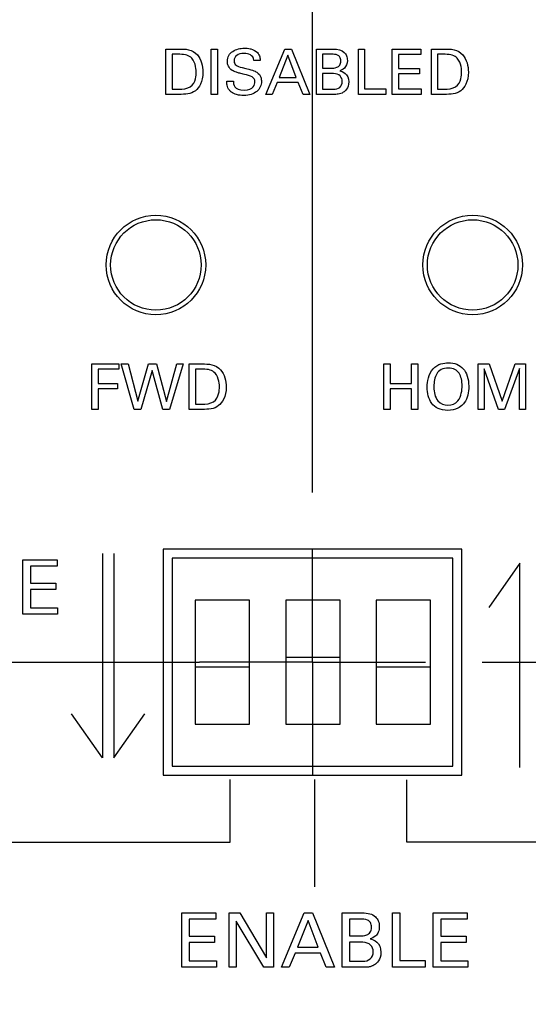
# Model space of a CAD drawing. Header units: inches. Extents: x 0 to 34, y 0 to 22.
# Tile 56 of 89: x 12.49 to 13.052, y 15.308 to 16.397. Entities that reach past the tile are written whole.
import ezdxf

# ---------------------------------------------------------------- set-up
doc = ezdxf.new("R2010")
doc.units = ezdxf.units.IN
doc.header["$LTSCALE"] = 1.87
doc.header["$MEASUREMENT"] = 0
doc.linetypes.add('CENTER', pattern=[0.6, 0.375, -0.075, 0.075, -0.075])
doc.layers.get('0').update_dxf_attribs({"linetype": 'CONTINUOUS'})
for name, color, linetype in [('DATUMCURVES', 7, 'CONTINUOUS'), ('DEFAULT_1', 7, 'CENTER'), ('DIMENSIONS', 7, 'CONTINUOUS')]:
    doc.layers.add(name, color=color, linetype=linetype)
doc.styles.get("Standard").update_dxf_attribs({"font": 'txt', "width": 0.8})
doc.dimstyles.new('DIMSTYLE_1', dxfattribs={"dimtxt": 0.125, "dimasz": 0.18, "dimexe": 0.18, "dimexo": 0.0625, "dimgap": 0.09, "dimtad": 0, "dimtih": 1, "dimtoh": 1, "dimdec": 3, "dimzin": 4, "dimdsep": 46, "dimtxsty": 'STANDARD', "dimblk": '_FILLED', "dimblk1": '_FILLED', "dimblk2": '_FILLED', "dimcen": 0.09, "dimadec": 0, "dimazin": 0, "dimtp": 0.001, "dimtm": 0.001, "dimtfac": 1, "dimtdec": 3, "dimtofl": 0, "dimtmove": 0, "dimatfit": 3, "dimldrblk": '_FILLED', "dimfxl": 1, "dimtolj": 1, "dimtzin": 4, "dimarcsym": 0})

# ---------------------------------------------------------------- blocks, each defined once
blk = doc.blocks.new('*D12')
at = {"layer": 'DIMENSIONS', "color": 2, "linetype": 'CONTINUOUS'}
blk.add_line((12.8132, 15.8742), (12.8132, 18.0661), dxfattribs=at)
at = {"layer": 'DIMENSIONS', "color": 2, "linetype": 'CONTINUOUS', "width": 0.8}
for s, p in [(']', (12.8757, 19.4536)), ('219.28', (12.8757, 18.8536)), ('[', (12.8757, 18.7536)), ('8.633', (12.8757, 18.1286))]:
    blk.add_text(s, height=0.125, rotation=90, dxfattribs=at).set_placement(p)
blk = doc.blocks.new('_FILLED')
at = {"color": 0, "linetype": 'BYBLOCK'}
blk.add_solid([(0, 0), (-1, 0.1736), (-1, -0.1736)], dxfattribs=at)
blk = doc.blocks.new('*D26')
at = {"layer": 'DIMENSIONS', "color": 2, "linetype": 'CONTINUOUS'}
blk.add_line((13.0007, 15.6866), (14.5627, 15.6866), dxfattribs=at)
at = {"layer": 'DIMENSIONS', "color": 2, "linetype": 'CONTINUOUS', "width": 0.8}
for s, p in [('1.694', (14.6252, 15.6241)), ('[', (15.2502, 15.6241)), ('43.03', (15.3502, 15.6241)), (']', (15.8502, 15.6241))]:
    blk.add_text(s, height=0.125, dxfattribs=at).set_placement(p)

msp = doc.modelspace()

# ---------------------------------------------------------------- linework, layer by layer
at = {"color": 7, "linetype": 'CONTINUOUS'}
for p, q in [((12.9782, 15.8116), (12.6482, 15.8116)), ((12.6482, 15.8116), (12.6482, 15.5616)), ((12.9782, 15.5616), (12.9782, 15.8116)), ((12.9682, 15.8016), (12.6582, 15.8016)), ((12.6582, 15.8016), (12.6582, 15.5716)), ((12.9682, 15.5716), (12.9682, 15.8016)), ((12.7437, 15.7551), (12.6837, 15.7551)), ((12.6837, 15.7551), (12.6837, 15.6181)), ((12.7437, 15.6181), (12.7437, 15.7551)), ((12.8437, 15.7551), (12.7837, 15.7551)), ((12.7837, 15.7551), (12.7837, 15.6181)), ((12.8437, 15.6181), (12.8437, 15.7551)), ((12.9437, 15.7551), (12.8837, 15.7551)), ((12.8837, 15.7551), (12.8837, 15.6181)), ((12.9437, 15.6181), (12.9437, 15.7551)), ((12.7837, 15.6921), (12.8437, 15.6921)), ((12.7437, 15.6811), (12.6837, 15.6811)), ((12.9437, 15.6811), (12.8837, 15.6811)), ((12.6837, 15.6181), (12.7437, 15.6181)), ((12.7837, 15.6181), (12.8437, 15.6181)), ((12.8837, 15.6181), (12.9437, 15.6181)), ((12.6582, 15.5716), (12.9682, 15.5716)), ((12.6482, 15.5616), (12.9782, 15.5616))]:
    msp.add_line(p, q, dxfattribs=at)
for centre, radius in [((12.6402, 16.1256), 0.055), ((12.6402, 16.1256), 0.05), ((12.9902, 16.1256), 0.055), ((12.9902, 16.1256), 0.05)]:
    msp.add_circle(centre, radius, dxfattribs=at)
at = {"layer": 'DATUMCURVES', "color": 40, "linetype": 'CONTINUOUS'}
for points in [[(12.6513, 16.3643, 0.334), (12.6513, 16.3643, 0.334), (12.6658, 16.3643, 0.334), (12.6658, 16.3643, 0.334)], [(12.6513, 16.3142, 0.334), (12.6513, 16.3142, 0.334), (12.6513, 16.3643, 0.334), (12.6513, 16.3643, 0.334)], [(12.7014, 16.3643, 0.334), (12.7014, 16.3643, 0.334), (12.7084, 16.3643, 0.334), (12.7084, 16.3643, 0.334)], [(12.7014, 16.3142, 0.334), (12.7014, 16.3142, 0.334), (12.7014, 16.3643, 0.334), (12.7014, 16.3643, 0.334)], [(12.7084, 16.3643, 0.334), (12.7084, 16.3643, 0.334), (12.7084, 16.3142, 0.334), (12.7084, 16.3142, 0.334)], [(12.7616, 16.3142, 0.334), (12.7616, 16.3142, 0.334), (12.7827, 16.3643, 0.334), (12.7827, 16.3643, 0.334)], [(12.7827, 16.3643, 0.334), (12.7827, 16.3643, 0.334), (12.7901, 16.3643, 0.334), (12.7901, 16.3643, 0.334)], [(12.7901, 16.3643, 0.334), (12.7901, 16.3643, 0.334), (12.8104, 16.3142, 0.334), (12.8104, 16.3142, 0.334)], [(12.8177, 16.3643, 0.334), (12.8177, 16.3643, 0.334), (12.8356, 16.3643, 0.334), (12.8356, 16.3643, 0.334)], [(12.8177, 16.3142, 0.334), (12.8177, 16.3142, 0.334), (12.8177, 16.3643, 0.334), (12.8177, 16.3643, 0.334)], [(12.8639, 16.3643, 0.334), (12.8639, 16.3643, 0.334), (12.8707, 16.3643, 0.334), (12.8707, 16.3643, 0.334)], [(12.8639, 16.3142, 0.334), (12.8639, 16.3142, 0.334), (12.8639, 16.3643, 0.334), (12.8639, 16.3643, 0.334)], [(12.8707, 16.3643, 0.334), (12.8707, 16.3643, 0.334), (12.8707, 16.3203, 0.334), (12.8707, 16.3203, 0.334)], [(12.9013, 16.3643, 0.334), (12.9013, 16.3643, 0.334), (12.9328, 16.3643, 0.334), (12.9328, 16.3643, 0.334)], [(12.9013, 16.3142, 0.334), (12.9013, 16.3142, 0.334), (12.9013, 16.3643, 0.334), (12.9013, 16.3643, 0.334)], [(12.9328, 16.3643, 0.334), (12.9328, 16.3643, 0.334), (12.9328, 16.3584, 0.334), (12.9328, 16.3584, 0.334)], [(12.9446, 16.3643, 0.334), (12.9446, 16.3643, 0.334), (12.9591, 16.3643, 0.334), (12.9591, 16.3643, 0.334)], [(12.9446, 16.3142, 0.334), (12.9446, 16.3142, 0.334), (12.9446, 16.3643, 0.334), (12.9446, 16.3643, 0.334)], [(12.6666, 16.3585, 0.334), (12.6666, 16.3585, 0.334), (12.6583, 16.3585, 0.334), (12.6583, 16.3585, 0.334)], [(12.6583, 16.3585, 0.334), (12.6583, 16.3585, 0.334), (12.6583, 16.3199, 0.334), (12.6583, 16.3199, 0.334)], [(12.7555, 16.3518, 0.334), (12.7555, 16.3518, 0.334), (12.7483, 16.3518, 0.334), (12.7483, 16.3518, 0.334)], [(12.7861, 16.3574, 0.334), (12.7861, 16.3574, 0.334), (12.7764, 16.3329, 0.334), (12.7764, 16.3329, 0.334)], [(12.7953, 16.3329, 0.334), (12.7953, 16.3329, 0.334), (12.7861, 16.3574, 0.334), (12.7861, 16.3574, 0.334)], [(12.8344, 16.3586, 0.334), (12.8344, 16.3586, 0.334), (12.8244, 16.3586, 0.334), (12.8244, 16.3586, 0.334)], [(12.8244, 16.3586, 0.334), (12.8244, 16.3586, 0.334), (12.8244, 16.3431, 0.334), (12.8244, 16.3431, 0.334)], [(12.9328, 16.3584, 0.334), (12.9328, 16.3584, 0.334), (12.9083, 16.3584, 0.334), (12.9083, 16.3584, 0.334)], [(12.9083, 16.3584, 0.334), (12.9083, 16.3584, 0.334), (12.9083, 16.3428, 0.334), (12.9083, 16.3428, 0.334)], [(12.9598, 16.3585, 0.334), (12.9598, 16.3585, 0.334), (12.9515, 16.3585, 0.334), (12.9515, 16.3585, 0.334)], [(12.9515, 16.3585, 0.334), (12.9515, 16.3585, 0.334), (12.9515, 16.3199, 0.334), (12.9515, 16.3199, 0.334)], [(12.7356, 16.3439, 0.334), (12.7476, 16.3408, 0.334), (12.7489, 16.3406, 0.334), (12.7518, 16.3386, 0.334)], [(12.8244, 16.3431, 0.334), (12.8244, 16.3431, 0.334), (12.8342, 16.3431, 0.334), (12.8342, 16.3431, 0.334)], [(12.8433, 16.3403, 0.334), (12.8462, 16.3395, 0.334), (12.8533, 16.3374, 0.334), (12.8533, 16.3279, 0.334)], [(12.9083, 16.3428, 0.334), (12.9083, 16.3428, 0.334), (12.9316, 16.3428, 0.334), (12.9316, 16.3428, 0.334)], [(12.9316, 16.3428, 0.334), (12.9316, 16.3428, 0.334), (12.9316, 16.337, 0.334), (12.9316, 16.337, 0.334)], [(12.7185, 16.3288, 0.334), (12.7185, 16.3288, 0.334), (12.7258, 16.3288, 0.334), (12.7258, 16.3288, 0.334)], [(12.7258, 16.3288, 0.334), (12.7259, 16.3254, 0.334), (12.7263, 16.3189, 0.334), (12.7378, 16.3189, 0.334)], [(12.7378, 16.3189, 0.334), (12.7483, 16.3189, 0.334), (12.7496, 16.3254, 0.334), (12.7496, 16.3279, 0.334)], [(12.7742, 16.3272, 0.334), (12.7742, 16.3272, 0.334), (12.7687, 16.3142, 0.334), (12.7687, 16.3142, 0.334)], [(12.7974, 16.3272, 0.334), (12.7974, 16.3272, 0.334), (12.7742, 16.3272, 0.334), (12.7742, 16.3272, 0.334)], [(12.7764, 16.3329, 0.334), (12.7764, 16.3329, 0.334), (12.7953, 16.3329, 0.334), (12.7953, 16.3329, 0.334)], [(12.8028, 16.3142, 0.334), (12.8028, 16.3142, 0.334), (12.7974, 16.3272, 0.334), (12.7974, 16.3272, 0.334)], [(12.8366, 16.3372, 0.334), (12.8366, 16.3372, 0.334), (12.8244, 16.3372, 0.334), (12.8244, 16.3372, 0.334)], [(12.8244, 16.3372, 0.334), (12.8244, 16.3372, 0.334), (12.8244, 16.3198, 0.334), (12.8244, 16.3198, 0.334)], [(12.9316, 16.337, 0.334), (12.9316, 16.337, 0.334), (12.9083, 16.337, 0.334), (12.9083, 16.337, 0.334)], [(12.9083, 16.337, 0.334), (12.9083, 16.337, 0.334), (12.9083, 16.3203, 0.334), (12.9083, 16.3203, 0.334)], [(12.6583, 16.3199, 0.334), (12.6583, 16.3199, 0.334), (12.6651, 16.3199, 0.334), (12.6651, 16.3199, 0.334)], [(12.8244, 16.3198, 0.334), (12.8244, 16.3198, 0.334), (12.8363, 16.3198, 0.334), (12.8363, 16.3198, 0.334)], [(12.8707, 16.3203, 0.334), (12.8707, 16.3203, 0.334), (12.8941, 16.3203, 0.334), (12.8941, 16.3203, 0.334)], [(12.8941, 16.3203, 0.334), (12.8941, 16.3203, 0.334), (12.8941, 16.3142, 0.334), (12.8941, 16.3142, 0.334)], [(12.9083, 16.3203, 0.334), (12.9083, 16.3203, 0.334), (12.9333, 16.3203, 0.334), (12.9333, 16.3203, 0.334)], [(12.9333, 16.3203, 0.334), (12.9333, 16.3203, 0.334), (12.9333, 16.3142, 0.334), (12.9333, 16.3142, 0.334)], [(12.9515, 16.3199, 0.334), (12.9515, 16.3199, 0.334), (12.9583, 16.3199, 0.334), (12.9583, 16.3199, 0.334)], [(12.6654, 16.3142, 0.334), (12.6654, 16.3142, 0.334), (12.6513, 16.3142, 0.334), (12.6513, 16.3142, 0.334)], [(12.7084, 16.3142, 0.334), (12.7084, 16.3142, 0.334), (12.7014, 16.3142, 0.334), (12.7014, 16.3142, 0.334)], [(12.7687, 16.3142, 0.334), (12.7687, 16.3142, 0.334), (12.7616, 16.3142, 0.334), (12.7616, 16.3142, 0.334)], [(12.8104, 16.3142, 0.334), (12.8104, 16.3142, 0.334), (12.8028, 16.3142, 0.334), (12.8028, 16.3142, 0.334)], [(12.836, 16.3142, 0.334), (12.836, 16.3142, 0.334), (12.8177, 16.3142, 0.334), (12.8177, 16.3142, 0.334)], [(12.8941, 16.3142, 0.334), (12.8941, 16.3142, 0.334), (12.8639, 16.3142, 0.334), (12.8639, 16.3142, 0.334)], [(12.9333, 16.3142, 0.334), (12.9333, 16.3142, 0.334), (12.9013, 16.3142, 0.334), (12.9013, 16.3142, 0.334)], [(12.9587, 16.3142, 0.334), (12.9587, 16.3142, 0.334), (12.9446, 16.3142, 0.334), (12.9446, 16.3142, 0.334)], [(12.5694, 16.0162, 0.334), (12.5694, 16.0162, 0.334), (12.5992, 16.0162, 0.334), (12.5992, 16.0162, 0.334)], [(12.5694, 15.966, 0.334), (12.5694, 15.966, 0.334), (12.5694, 16.0162, 0.334), (12.5694, 16.0162, 0.334)], [(12.5992, 16.0162, 0.334), (12.5992, 16.0162, 0.334), (12.5992, 16.0103, 0.334), (12.5992, 16.0103, 0.334)], [(12.6162, 15.966, 0.334), (12.6162, 15.966, 0.334), (12.6019, 16.0162, 0.334), (12.6019, 16.0162, 0.334)], [(12.6019, 16.0162, 0.334), (12.6019, 16.0162, 0.334), (12.6094, 16.0162, 0.334), (12.6094, 16.0162, 0.334)], [(12.6094, 16.0162, 0.334), (12.6094, 16.0162, 0.334), (12.6202, 15.9749, 0.334), (12.6202, 15.9749, 0.334)], [(12.6202, 15.9749, 0.334), (12.6202, 15.9749, 0.334), (12.6322, 16.0162, 0.334), (12.6322, 16.0162, 0.334)], [(12.6322, 16.0162, 0.334), (12.6322, 16.0162, 0.334), (12.6408, 16.0162, 0.334), (12.6408, 16.0162, 0.334)], [(12.6408, 16.0162, 0.334), (12.6408, 16.0162, 0.334), (12.6521, 15.9746, 0.334), (12.6521, 15.9746, 0.334)], [(12.6521, 15.9746, 0.334), (12.6521, 15.9746, 0.334), (12.6635, 16.0162, 0.334), (12.6635, 16.0162, 0.334)], [(12.6703, 16.0162, 0.334), (12.6703, 16.0162, 0.334), (12.6554, 15.966, 0.334), (12.6554, 15.966, 0.334)], [(12.6635, 16.0162, 0.334), (12.6635, 16.0162, 0.334), (12.6703, 16.0162, 0.334), (12.6703, 16.0162, 0.334)], [(12.677, 16.0162, 0.334), (12.677, 16.0162, 0.334), (12.6915, 16.0162, 0.334), (12.6915, 16.0162, 0.334)], [(12.677, 15.966, 0.334), (12.677, 15.966, 0.334), (12.677, 16.0162, 0.334), (12.677, 16.0162, 0.334)], [(12.8919, 15.966, 0.334), (12.8919, 15.966, 0.334), (12.8919, 16.0162, 0.334), (12.8919, 16.0162, 0.334)], [(12.8919, 16.0162, 0.334), (12.8919, 16.0162, 0.334), (12.8989, 16.0162, 0.334), (12.8989, 16.0162, 0.334)], [(12.8989, 16.0162, 0.334), (12.8989, 16.0162, 0.334), (12.8989, 15.9947, 0.334), (12.8989, 15.9947, 0.334)], [(12.9227, 15.9947, 0.334), (12.9227, 15.9947, 0.334), (12.9227, 16.0162, 0.334), (12.9227, 16.0162, 0.334)], [(12.9227, 16.0162, 0.334), (12.9227, 16.0162, 0.334), (12.9296, 16.0162, 0.334), (12.9296, 16.0162, 0.334)], [(12.9296, 16.0162, 0.334), (12.9296, 16.0162, 0.334), (12.9296, 15.966, 0.334), (12.9296, 15.966, 0.334)], [(12.9962, 16.0162, 0.334), (12.9962, 16.0162, 0.334), (13.0085, 16.0162, 0.334), (13.0085, 16.0162, 0.334)], [(12.9962, 15.966, 0.334), (12.9962, 15.966, 0.334), (12.9962, 16.0162, 0.334), (12.9962, 16.0162, 0.334)], [(13.0085, 16.0162, 0.334), (13.0085, 16.0162, 0.334), (13.0227, 15.9749, 0.334), (13.0227, 15.9749, 0.334)], [(13.0227, 15.9749, 0.334), (13.0227, 15.9749, 0.334), (13.0372, 16.0162, 0.334), (13.0372, 16.0162, 0.334)], [(13.0372, 16.0162, 0.334), (13.0372, 16.0162, 0.334), (13.0487, 16.0162, 0.334), (13.0487, 16.0162, 0.334)], [(13.0487, 16.0162, 0.334), (13.0487, 16.0162, 0.334), (13.0487, 15.966, 0.334), (13.0487, 15.966, 0.334)], [(12.5992, 16.0103, 0.334), (12.5992, 16.0103, 0.334), (12.5765, 16.0103, 0.334), (12.5765, 16.0103, 0.334)], [(12.5765, 16.0103, 0.334), (12.5765, 16.0103, 0.334), (12.5765, 15.9947, 0.334), (12.5765, 15.9947, 0.334)], [(12.6361, 16.0089, 0.334), (12.6361, 16.0089, 0.334), (12.6237, 15.966, 0.334), (12.6237, 15.966, 0.334)], [(12.6477, 15.966, 0.334), (12.6477, 15.966, 0.334), (12.6361, 16.0089, 0.334), (12.6361, 16.0089, 0.334)], [(12.6922, 16.0104, 0.334), (12.6922, 16.0104, 0.334), (12.6839, 16.0104, 0.334), (12.6839, 16.0104, 0.334)], [(12.6839, 16.0104, 0.334), (12.6839, 16.0104, 0.334), (12.6839, 15.9717, 0.334), (12.6839, 15.9717, 0.334)], [(13.0188, 15.966, 0.334), (13.0188, 15.966, 0.334), (13.003, 16.0109, 0.334), (13.003, 16.0109, 0.334)], [(13.003, 16.0109, 0.334), (13.003, 16.0109, 0.334), (13.003, 15.966, 0.334), (13.003, 15.966, 0.334)], [(13.0419, 16.0112, 0.334), (13.0419, 16.0112, 0.334), (13.0254, 15.966, 0.334), (13.0254, 15.966, 0.334)], [(13.0419, 15.966, 0.334), (13.0419, 15.966, 0.334), (13.0419, 16.0112, 0.334), (13.0419, 16.0112, 0.334)], [(12.5765, 15.9947, 0.334), (12.5765, 15.9947, 0.334), (12.5979, 15.9947, 0.334), (12.5979, 15.9947, 0.334)], [(12.5979, 15.9947, 0.334), (12.5979, 15.9947, 0.334), (12.5979, 15.9888, 0.334), (12.5979, 15.9888, 0.334)], [(12.8989, 15.9947, 0.334), (12.8989, 15.9947, 0.334), (12.9227, 15.9947, 0.334), (12.9227, 15.9947, 0.334)], [(12.9474, 15.9904, 0.334), (12.9474, 15.985, 0.334), (12.9485, 15.9795, 0.334), (12.9518, 15.9753, 0.334)], [(12.5979, 15.9888, 0.334), (12.5979, 15.9888, 0.334), (12.5765, 15.9888, 0.334), (12.5765, 15.9888, 0.334)], [(12.5765, 15.9888, 0.334), (12.5765, 15.9888, 0.334), (12.5765, 15.966, 0.334), (12.5765, 15.966, 0.334)], [(12.9227, 15.9887, 0.334), (12.9227, 15.9887, 0.334), (12.8989, 15.9887, 0.334), (12.8989, 15.9887, 0.334)], [(12.8989, 15.9887, 0.334), (12.8989, 15.9887, 0.334), (12.8989, 15.966, 0.334), (12.8989, 15.966, 0.334)], [(12.9227, 15.966, 0.334), (12.9227, 15.966, 0.334), (12.9227, 15.9887, 0.334), (12.9227, 15.9887, 0.334)], [(12.6839, 15.9717, 0.334), (12.6839, 15.9717, 0.334), (12.6907, 15.9717, 0.334), (12.6907, 15.9717, 0.334)], [(12.5765, 15.966, 0.334), (12.5765, 15.966, 0.334), (12.5694, 15.966, 0.334), (12.5694, 15.966, 0.334)], [(12.6237, 15.966, 0.334), (12.6237, 15.966, 0.334), (12.6162, 15.966, 0.334), (12.6162, 15.966, 0.334)], [(12.6554, 15.966, 0.334), (12.6554, 15.966, 0.334), (12.6477, 15.966, 0.334), (12.6477, 15.966, 0.334)], [(12.691, 15.966, 0.334), (12.691, 15.966, 0.334), (12.677, 15.966, 0.334), (12.677, 15.966, 0.334)], [(12.8989, 15.966, 0.334), (12.8989, 15.966, 0.334), (12.8919, 15.966, 0.334), (12.8919, 15.966, 0.334)], [(12.9296, 15.966, 0.334), (12.9296, 15.966, 0.334), (12.9227, 15.966, 0.334), (12.9227, 15.966, 0.334)], [(13.003, 15.966, 0.334), (13.003, 15.966, 0.334), (12.9962, 15.966, 0.334), (12.9962, 15.966, 0.334)], [(13.0254, 15.966, 0.334), (13.0254, 15.966, 0.334), (13.0188, 15.966, 0.334), (13.0188, 15.966, 0.334)], [(13.0487, 15.966, 0.334), (13.0487, 15.966, 0.334), (13.0419, 15.966, 0.334), (13.0419, 15.966, 0.334)], [(12.5813, 15.8068, 0.334), (12.5813, 15.8068, 0.334), (12.5813, 15.5809, 0.334), (12.5813, 15.5809, 0.334)], [(12.5937, 15.8068, 0.334), (12.5937, 15.8068, 0.334), (12.5937, 15.5809, 0.334), (12.5937, 15.5809, 0.334)], [(12.4932, 15.7996, 0.334), (12.4932, 15.7996, 0.334), (12.531, 15.7996, 0.334), (12.531, 15.7996, 0.334)], [(12.4932, 15.7394, 0.334), (12.4932, 15.7394, 0.334), (12.4932, 15.7996, 0.334), (12.4932, 15.7996, 0.334)], [(12.531, 15.7996, 0.334), (12.531, 15.7996, 0.334), (12.531, 15.7925, 0.334), (12.531, 15.7925, 0.334)], [(13.0423, 15.7958, 0.334), (13.0423, 15.7958, 0.334), (13.008, 15.7471, 0.334), (13.008, 15.7471, 0.334)], [(13.0423, 15.5699, 0.334), (13.0423, 15.5699, 0.334), (13.0423, 15.7958, 0.334), (13.0423, 15.7958, 0.334)], [(12.531, 15.7925, 0.334), (12.531, 15.7925, 0.334), (12.5015, 15.7925, 0.334), (12.5015, 15.7925, 0.334)], [(12.5015, 15.7925, 0.334), (12.5015, 15.7925, 0.334), (12.5015, 15.7737, 0.334), (12.5015, 15.7737, 0.334)], [(12.5015, 15.7737, 0.334), (12.5015, 15.7737, 0.334), (12.5295, 15.7737, 0.334), (12.5295, 15.7737, 0.334)], [(12.5295, 15.7737, 0.334), (12.5295, 15.7737, 0.334), (12.5295, 15.7667, 0.334), (12.5295, 15.7667, 0.334)], [(12.5295, 15.7667, 0.334), (12.5295, 15.7667, 0.334), (12.5015, 15.7667, 0.334), (12.5015, 15.7667, 0.334)], [(12.5015, 15.7667, 0.334), (12.5015, 15.7667, 0.334), (12.5015, 15.7467, 0.334), (12.5015, 15.7467, 0.334)], [(12.5316, 15.7394, 0.334), (12.5316, 15.7394, 0.334), (12.4932, 15.7394, 0.334), (12.4932, 15.7394, 0.334)], [(12.5015, 15.7467, 0.334), (12.5015, 15.7467, 0.334), (12.5316, 15.7467, 0.334), (12.5316, 15.7467, 0.334)], [(12.5316, 15.7467, 0.334), (12.5316, 15.7467, 0.334), (12.5316, 15.7394, 0.334), (12.5316, 15.7394, 0.334)], [(12.5813, 15.5809, 0.334), (12.5813, 15.5809, 0.334), (12.547, 15.6295, 0.334), (12.547, 15.6295, 0.334)], [(12.5937, 15.5809, 0.334), (12.5937, 15.5809, 0.334), (12.628, 15.6295, 0.334), (12.628, 15.6295, 0.334)], [(12.7221, 15.4876, 0.334), (12.7221, 15.4876, 0.334), (12.7221, 15.5567, 0.334), (12.7221, 15.5567, 0.334)], [(12.8153, 15.5567, 0.334), (12.8153, 15.5171, 0.334), (12.8153, 15.4776, 0.334), (12.8153, 15.438, 0.334)], [(12.9175, 15.4874, 0.334), (12.9175, 15.4874, 0.334), (12.9175, 15.5566, 0.334), (12.9175, 15.5566, 0.334)], [(12.3179, 15.4876, 0.334), (12.3179, 15.4876, 0.334), (12.7221, 15.4876, 0.334), (12.7221, 15.4876, 0.334)], [(13.3217, 15.4874, 0.334), (13.3217, 15.4874, 0.334), (12.9175, 15.4874, 0.334), (12.9175, 15.4874, 0.334)], [(12.6687, 15.4093, 0.334), (12.6687, 15.4093, 0.334), (12.7065, 15.4093, 0.334), (12.7065, 15.4093, 0.334)], [(12.6687, 15.3492, 0.334), (12.6687, 15.3492, 0.334), (12.6687, 15.4093, 0.334), (12.6687, 15.4093, 0.334)], [(12.7065, 15.4023, 0.334), (12.7065, 15.4023, 0.334), (12.677, 15.4023, 0.334), (12.677, 15.4023, 0.334)], [(12.677, 15.4023, 0.334), (12.677, 15.4023, 0.334), (12.677, 15.3835, 0.334), (12.677, 15.3835, 0.334)], [(12.7065, 15.4093, 0.334), (12.7065, 15.4093, 0.334), (12.7065, 15.4023, 0.334), (12.7065, 15.4023, 0.334)], [(12.7212, 15.4093, 0.334), (12.7212, 15.4093, 0.334), (12.7328, 15.4093, 0.334), (12.7328, 15.4093, 0.334)], [(12.7212, 15.3492, 0.334), (12.7212, 15.3492, 0.334), (12.7212, 15.4093, 0.334), (12.7212, 15.4093, 0.334)], [(12.7328, 15.4093, 0.334), (12.7328, 15.4093, 0.334), (12.7624, 15.3596, 0.334), (12.7624, 15.3596, 0.334)], [(12.7624, 15.3596, 0.334), (12.7624, 15.3596, 0.334), (12.7624, 15.4093, 0.334), (12.7624, 15.4093, 0.334)], [(12.7624, 15.4093, 0.334), (12.7624, 15.4093, 0.334), (12.77, 15.4093, 0.334), (12.77, 15.4093, 0.334)], [(12.77, 15.4093, 0.334), (12.77, 15.4093, 0.334), (12.77, 15.3492, 0.334), (12.77, 15.3492, 0.334)], [(12.7789, 15.3492, 0.334), (12.7789, 15.3492, 0.334), (12.8042, 15.4093, 0.334), (12.8042, 15.4093, 0.334)], [(12.8042, 15.4093, 0.334), (12.8042, 15.4093, 0.334), (12.8131, 15.4093, 0.334), (12.8131, 15.4093, 0.334)], [(12.8131, 15.4093, 0.334), (12.8131, 15.4093, 0.334), (12.8375, 15.3492, 0.334), (12.8375, 15.3492, 0.334)], [(12.8462, 15.4093, 0.334), (12.8462, 15.4093, 0.334), (12.8677, 15.4093, 0.334), (12.8677, 15.4093, 0.334)], [(12.8462, 15.3492, 0.334), (12.8462, 15.3492, 0.334), (12.8462, 15.4093, 0.334), (12.8462, 15.4093, 0.334)], [(12.8663, 15.4025, 0.334), (12.8663, 15.4025, 0.334), (12.8543, 15.4025, 0.334), (12.8543, 15.4025, 0.334)], [(12.8543, 15.4025, 0.334), (12.8543, 15.4025, 0.334), (12.8543, 15.3839, 0.334), (12.8543, 15.3839, 0.334)], [(12.9016, 15.4093, 0.334), (12.9016, 15.4093, 0.334), (12.9099, 15.4093, 0.334), (12.9099, 15.4093, 0.334)], [(12.9016, 15.3492, 0.334), (12.9016, 15.3492, 0.334), (12.9016, 15.4093, 0.334), (12.9016, 15.4093, 0.334)], [(12.9099, 15.4093, 0.334), (12.9099, 15.4093, 0.334), (12.9099, 15.3566, 0.334), (12.9099, 15.3566, 0.334)], [(12.9465, 15.4093, 0.334), (12.9465, 15.4093, 0.334), (12.9843, 15.4093, 0.334), (12.9843, 15.4093, 0.334)], [(12.9465, 15.3492, 0.334), (12.9465, 15.3492, 0.334), (12.9465, 15.4093, 0.334), (12.9465, 15.4093, 0.334)], [(12.9843, 15.4023, 0.334), (12.9843, 15.4023, 0.334), (12.9549, 15.4023, 0.334), (12.9549, 15.4023, 0.334)], [(12.9549, 15.4023, 0.334), (12.9549, 15.4023, 0.334), (12.9549, 15.3835, 0.334), (12.9549, 15.3835, 0.334)], [(12.9843, 15.4093, 0.334), (12.9843, 15.4093, 0.334), (12.9843, 15.4023, 0.334), (12.9843, 15.4023, 0.334)], [(12.7594, 15.3492, 0.334), (12.7594, 15.3492, 0.334), (12.7288, 15.4003, 0.334), (12.7288, 15.4003, 0.334)], [(12.7288, 15.4003, 0.334), (12.7288, 15.4003, 0.334), (12.7288, 15.3492, 0.334), (12.7288, 15.3492, 0.334)], [(12.8083, 15.4011, 0.334), (12.8083, 15.4011, 0.334), (12.7966, 15.3716, 0.334), (12.7966, 15.3716, 0.334)], [(12.8194, 15.3716, 0.334), (12.8194, 15.3716, 0.334), (12.8083, 15.4011, 0.334), (12.8083, 15.4011, 0.334)], [(12.677, 15.3835, 0.334), (12.677, 15.3835, 0.334), (12.705, 15.3835, 0.334), (12.705, 15.3835, 0.334)], [(12.705, 15.3835, 0.334), (12.705, 15.3835, 0.334), (12.705, 15.3765, 0.334), (12.705, 15.3765, 0.334)], [(12.8543, 15.3839, 0.334), (12.8543, 15.3839, 0.334), (12.866, 15.3839, 0.334), (12.866, 15.3839, 0.334)], [(12.877, 15.3806, 0.334), (12.8805, 15.3796, 0.334), (12.8889, 15.3771, 0.334), (12.8889, 15.3656, 0.334)], [(12.9549, 15.3835, 0.334), (12.9549, 15.3835, 0.334), (12.9829, 15.3835, 0.334), (12.9829, 15.3835, 0.334)], [(12.9829, 15.3835, 0.334), (12.9829, 15.3835, 0.334), (12.9829, 15.3765, 0.334), (12.9829, 15.3765, 0.334)], [(12.705, 15.3765, 0.334), (12.705, 15.3765, 0.334), (12.677, 15.3765, 0.334), (12.677, 15.3765, 0.334)], [(12.677, 15.3765, 0.334), (12.677, 15.3765, 0.334), (12.677, 15.3565, 0.334), (12.677, 15.3565, 0.334)], [(12.7966, 15.3716, 0.334), (12.7966, 15.3716, 0.334), (12.8194, 15.3716, 0.334), (12.8194, 15.3716, 0.334)], [(12.8689, 15.3768, 0.334), (12.8689, 15.3768, 0.334), (12.8543, 15.3768, 0.334), (12.8543, 15.3768, 0.334)], [(12.8543, 15.3768, 0.334), (12.8543, 15.3768, 0.334), (12.8543, 15.3559, 0.334), (12.8543, 15.3559, 0.334)], [(12.9829, 15.3765, 0.334), (12.9829, 15.3765, 0.334), (12.9549, 15.3765, 0.334), (12.9549, 15.3765, 0.334)], [(12.9549, 15.3765, 0.334), (12.9549, 15.3765, 0.334), (12.9549, 15.3565, 0.334), (12.9549, 15.3565, 0.334)], [(12.794, 15.3648, 0.334), (12.794, 15.3648, 0.334), (12.7875, 15.3492, 0.334), (12.7875, 15.3492, 0.334)], [(12.8219, 15.3648, 0.334), (12.8219, 15.3648, 0.334), (12.794, 15.3648, 0.334), (12.794, 15.3648, 0.334)], [(12.8284, 15.3492, 0.334), (12.8284, 15.3492, 0.334), (12.8219, 15.3648, 0.334), (12.8219, 15.3648, 0.334)], [(12.7071, 15.3492, 0.334), (12.7071, 15.3492, 0.334), (12.6687, 15.3492, 0.334), (12.6687, 15.3492, 0.334)], [(12.677, 15.3565, 0.334), (12.677, 15.3565, 0.334), (12.7071, 15.3565, 0.334), (12.7071, 15.3565, 0.334)], [(12.7071, 15.3565, 0.334), (12.7071, 15.3565, 0.334), (12.7071, 15.3492, 0.334), (12.7071, 15.3492, 0.334)], [(12.7288, 15.3492, 0.334), (12.7288, 15.3492, 0.334), (12.7212, 15.3492, 0.334), (12.7212, 15.3492, 0.334)], [(12.77, 15.3492, 0.334), (12.77, 15.3492, 0.334), (12.7594, 15.3492, 0.334), (12.7594, 15.3492, 0.334)], [(12.7875, 15.3492, 0.334), (12.7875, 15.3492, 0.334), (12.7789, 15.3492, 0.334), (12.7789, 15.3492, 0.334)], [(12.8375, 15.3492, 0.334), (12.8375, 15.3492, 0.334), (12.8284, 15.3492, 0.334), (12.8284, 15.3492, 0.334)], [(12.8681, 15.3492, 0.334), (12.8681, 15.3492, 0.334), (12.8462, 15.3492, 0.334), (12.8462, 15.3492, 0.334)], [(12.8543, 15.3559, 0.334), (12.8543, 15.3559, 0.334), (12.8685, 15.3559, 0.334), (12.8685, 15.3559, 0.334)], [(12.9379, 15.3492, 0.334), (12.9379, 15.3492, 0.334), (12.9016, 15.3492, 0.334), (12.9016, 15.3492, 0.334)], [(12.9099, 15.3566, 0.334), (12.9099, 15.3566, 0.334), (12.9379, 15.3566, 0.334), (12.9379, 15.3566, 0.334)], [(12.9379, 15.3566, 0.334), (12.9379, 15.3566, 0.334), (12.9379, 15.3492, 0.334), (12.9379, 15.3492, 0.334)], [(12.985, 15.3492, 0.334), (12.985, 15.3492, 0.334), (12.9465, 15.3492, 0.334), (12.9465, 15.3492, 0.334)], [(12.9549, 15.3565, 0.334), (12.9549, 15.3565, 0.334), (12.985, 15.3565, 0.334), (12.985, 15.3565, 0.334)], [(12.985, 15.3565, 0.334), (12.985, 15.3565, 0.334), (12.985, 15.3492, 0.334), (12.985, 15.3492, 0.334)]]:
    msp.add_open_spline(points, degree=3, dxfattribs=at)
for points, knots in [([(12.6658, 16.3643, 0.334), (12.6692, 16.3643, 0.334), (12.6764, 16.3645, 0.334), (12.689, 16.3578, 0.334), (12.6937, 16.3394, 0.334), (12.6899, 16.3245, 0.334), (12.6833, 16.3169, 0.334), (12.6759, 16.3142, 0.334), (12.6691, 16.3142, 0.334), (12.6654, 16.3142, 0.334)], [0, 0, 0, 0, 0.106278, 0.212557, 0.382176, 0.515753, 0.649331, 0.824665, 1, 1, 1, 1]), ([(12.7496, 16.3279, 0.334), (12.7496, 16.3307, 0.334), (12.7475, 16.334, 0.334), (12.7395, 16.336, 0.334), (12.7328, 16.3376, 0.334), (12.728, 16.3389, 0.334), (12.7232, 16.341, 0.334), (12.7198, 16.3454, 0.334), (12.7184, 16.3544, 0.334), (12.7227, 16.3612, 0.334), (12.7314, 16.3647, 0.334), (12.7369, 16.3654, 0.334), (12.7422, 16.3652, 0.334), (12.7445, 16.3646, 0.334)], [0, 0, 0, 0, 0.049933, 0.099866, 0.127038, 0.154209, 0.208552, 0.295436, 0.38232, 0.648143, 0.781055, 0.913967, 1, 1, 1, 1]), ([(12.7445, 16.3646, 0.334), (12.7447, 16.3646, 0.334), (12.7474, 16.3638, 0.334), (12.7526, 16.3614, 0.334), (12.7553, 16.3555, 0.334), (12.7554, 16.3529, 0.334), (12.7555, 16.3518, 0.334)], [0, 0, 0, 0, 0.033694, 0.43802, 0.71901, 1, 1, 1, 1]), ([(12.8356, 16.3643, 0.334), (12.8417, 16.3643, 0.334), (12.8465, 16.3633, 0.334), (12.8511, 16.3572, 0.334), (12.8525, 16.3495, 0.334), (12.8488, 16.3421, 0.334), (12.8445, 16.3408, 0.334), (12.8433, 16.3403, 0.334)], [0, 0, 0, 0, 0.321099, 0.430932, 0.540764, 0.770382, 1, 1, 1, 1]), ([(12.9591, 16.3643, 0.334), (12.9625, 16.3643, 0.334), (12.9697, 16.3645, 0.334), (12.9823, 16.3578, 0.334), (12.987, 16.3394, 0.334), (12.9832, 16.3245, 0.334), (12.9765, 16.3169, 0.334), (12.9692, 16.3142, 0.334), (12.9623, 16.3142, 0.334), (12.9587, 16.3142, 0.334)], [0, 0, 0, 0, 0.106305, 0.212609, 0.382493, 0.516279, 0.650066, 0.825033, 1, 1, 1, 1]), ([(12.6848, 16.3385, 0.334), (12.6848, 16.3395, 0.334), (12.6848, 16.3446, 0.334), (12.6802, 16.3566, 0.334), (12.6727, 16.3585, 0.334), (12.6666, 16.3585, 0.334)], [0, 0, 0, 0, 0.297817, 0.595634, 1, 1, 1, 1]), ([(12.7483, 16.3518, 0.334), (12.7479, 16.3581, 0.334), (12.7385, 16.3604, 0.334), (12.7286, 16.3581, 0.334), (12.7265, 16.3532, 0.334), (12.7266, 16.3509, 0.334), (12.7266, 16.3507, 0.334)], [0, 0, 0, 0, 0.402567, 0.686465, 0.970363, 1, 1, 1, 1]), ([(12.7266, 16.3507, 0.334), (12.7268, 16.349, 0.334), (12.7283, 16.3459, 0.334), (12.7326, 16.3446, 0.334), (12.7356, 16.3439, 0.334)], [0, 0, 0, 0, 0.46875, 1, 1, 1, 1]), ([(12.8342, 16.3431, 0.334), (12.8353, 16.3431, 0.334), (12.8392, 16.3432, 0.334), (12.8436, 16.346, 0.334), (12.845, 16.351, 0.334), (12.8438, 16.3559, 0.334), (12.8401, 16.3585, 0.334), (12.8363, 16.3586, 0.334), (12.8344, 16.3586, 0.334)], [0, 0, 0, 0, 0.25547, 0.383205, 0.51094, 0.633205, 0.75547, 1, 1, 1, 1]), ([(12.978, 16.3385, 0.334), (12.978, 16.3395, 0.334), (12.9781, 16.3446, 0.334), (12.9735, 16.3566, 0.334), (12.966, 16.3585, 0.334), (12.9598, 16.3585, 0.334)], [0, 0, 0, 0, 0.298172, 0.596345, 1, 1, 1, 1]), ([(12.6651, 16.3199, 0.334), (12.6699, 16.3199, 0.334), (12.6797, 16.3211, 0.334), (12.6847, 16.3317, 0.334), (12.6848, 16.3371, 0.334), (12.6848, 16.3385, 0.334)], [0, 0, 0, 0, 0.342795, 0.671398, 1, 1, 1, 1]), ([(12.7518, 16.3386, 0.334), (12.7541, 16.3371, 0.334), (12.7566, 16.333, 0.334), (12.7569, 16.3282, 0.334), (12.7566, 16.3254, 0.334), (12.7553, 16.3213, 0.334), (12.7522, 16.3172, 0.334), (12.7457, 16.3138, 0.334), (12.7393, 16.3128, 0.334), (12.7304, 16.3132, 0.334), (12.7254, 16.3154, 0.334), (12.7237, 16.3166, 0.334)], [0, 0, 0, 0, 0.07898, 0.15796, 0.242288, 0.326616, 0.495272, 0.663928, 0.832584, 0.933034, 1, 1, 1, 1]), ([(12.9583, 16.3199, 0.334), (12.9631, 16.3199, 0.334), (12.9729, 16.3211, 0.334), (12.9779, 16.3317, 0.334), (12.978, 16.3371, 0.334), (12.978, 16.3385, 0.334)], [0, 0, 0, 0, 0.342254, 0.671127, 1, 1, 1, 1]), ([(12.7237, 16.3166, 0.334), (12.7229, 16.3172, 0.334), (12.7204, 16.3194, 0.334), (12.7185, 16.3245, 0.334), (12.7185, 16.3276, 0.334), (12.7185, 16.3288, 0.334)], [0, 0, 0, 0, 0.187204, 0.593602, 1, 1, 1, 1]), ([(12.8533, 16.3279, 0.334), (12.8533, 16.3244, 0.334), (12.851, 16.3192, 0.334), (12.8469, 16.3161, 0.334), (12.8447, 16.3151, 0.334), (12.8408, 16.3141, 0.334), (12.8379, 16.3142, 0.334), (12.836, 16.3142, 0.334)], [0, 0, 0, 0, 0.162605, 0.32521, 0.493908, 0.662605, 1, 1, 1, 1]), ([(12.8363, 16.3198, 0.334), (12.8391, 16.3198, 0.334), (12.844, 16.3211, 0.334), (12.8471, 16.328, 0.334), (12.8444, 16.3355, 0.334), (12.8396, 16.3372, 0.334), (12.8366, 16.3372, 0.334)], [0, 0, 0, 0, 0.267454, 0.534908, 0.767454, 1, 1, 1, 1]), ([(12.6915, 16.0162, 0.334), (12.6948, 16.0162, 0.334), (12.7021, 16.0163, 0.334), (12.7146, 16.0097, 0.334), (12.7194, 15.9913, 0.334), (12.7155, 15.9764, 0.334), (12.7089, 15.9687, 0.334), (12.7016, 15.9661, 0.334), (12.6947, 15.966, 0.334), (12.691, 15.966, 0.334)], [0, 0, 0, 0, 0.106282, 0.212564, 0.382168, 0.515734, 0.649299, 0.82465, 1, 1, 1, 1]), ([(12.9465, 16.0108, 0.334), (12.9491, 16.0137, 0.334), (12.9553, 16.0169, 0.334), (12.9649, 16.0179, 0.334), (12.9729, 16.0164, 0.334), (12.9802, 16.0114, 0.334), (12.9848, 16.0034, 0.334), (12.9863, 15.9927, 0.334), (12.9852, 15.9815, 0.334), (12.9824, 15.9749, 0.334), (12.98, 15.9719, 0.334), (12.9794, 15.9713, 0.334)], [0, 0, 0, 0, 0.094091, 0.188183, 0.328617, 0.469052, 0.609487, 0.749922, 0.859956, 0.969991, 1, 1, 1, 1]), ([(12.9785, 15.9917, 0.334), (12.9785, 15.9974, 0.334), (12.977, 16.0049, 0.334), (12.9711, 16.0106, 0.334), (12.963, 16.0123, 0.334), (12.9548, 16.0104, 0.334), (12.9487, 16.004, 0.334), (12.9473, 15.9962, 0.334), (12.9474, 15.9907, 0.334), (12.9474, 15.9904, 0.334)], [0, 0, 0, 0, 0.234112, 0.351168, 0.468223, 0.598018, 0.727812, 0.9874, 1, 1, 1, 1]), ([(12.7104, 15.9904, 0.334), (12.7104, 15.9914, 0.334), (12.7105, 15.9965, 0.334), (12.7058, 16.0085, 0.334), (12.6983, 16.0104, 0.334), (12.6922, 16.0104, 0.334)], [0, 0, 0, 0, 0.298052, 0.596104, 1, 1, 1, 1]), ([(12.9794, 15.9713, 0.334), (12.9779, 15.9696, 0.334), (12.9736, 15.9663, 0.334), (12.9629, 15.9641, 0.334), (12.9511, 15.9664, 0.334), (12.9445, 15.9722, 0.334), (12.9407, 15.9807, 0.334), (12.9398, 15.9898, 0.334), (12.9404, 16.0004, 0.334), (12.9442, 16.0081, 0.334), (12.9465, 16.0108, 0.334)], [0, 0, 0, 0, 0.101868, 0.241936, 0.375933, 0.50993, 0.643928, 0.777925, 0.888963, 1, 1, 1, 1]), ([(12.6907, 15.9717, 0.334), (12.6955, 15.9717, 0.334), (12.7053, 15.9729, 0.334), (12.7103, 15.9836, 0.334), (12.7104, 15.989, 0.334), (12.7104, 15.9904, 0.334)], [0, 0, 0, 0, 0.342795, 0.671398, 1, 1, 1, 1]), ([(12.9518, 15.9753, 0.334), (12.9546, 15.9718, 0.334), (12.9631, 15.9695, 0.334), (12.9773, 15.974, 0.334), (12.9785, 15.9883, 0.334), (12.9785, 15.9917, 0.334)], [0, 0, 0, 0, 0.284342, 0.579389, 1, 1, 1, 1]), ([(12.866, 15.3839, 0.334), (12.8674, 15.3839, 0.334), (12.8721, 15.384, 0.334), (12.8773, 15.3873, 0.334), (12.879, 15.3933, 0.334), (12.8775, 15.3993, 0.334), (12.8731, 15.4024, 0.334), (12.8686, 15.4025, 0.334), (12.8663, 15.4025, 0.334)], [0, 0, 0, 0, 0.255662, 0.383493, 0.511324, 0.633493, 0.755662, 1, 1, 1, 1]), ([(12.8677, 15.4093, 0.334), (12.875, 15.4093, 0.334), (12.8808, 15.4081, 0.334), (12.8863, 15.4008, 0.334), (12.8875, 15.394, 0.334), (12.8862, 15.3876, 0.334), (12.8822, 15.3826, 0.334), (12.8784, 15.3811, 0.334), (12.877, 15.3806, 0.334)], [0, 0, 0, 0, 0.321238, 0.431226, 0.541215, 0.655911, 0.770608, 1, 1, 1, 1]), ([(12.8685, 15.3559, 0.334), (12.8718, 15.3559, 0.334), (12.8777, 15.3575, 0.334), (12.8815, 15.3657, 0.334), (12.8783, 15.3747, 0.334), (12.8725, 15.3768, 0.334), (12.8689, 15.3768, 0.334)], [0, 0, 0, 0, 0.267738, 0.535476, 0.767738, 1, 1, 1, 1]), ([(12.8889, 15.3656, 0.334), (12.8889, 15.3615, 0.334), (12.8862, 15.3553, 0.334), (12.8813, 15.3515, 0.334), (12.8786, 15.3503, 0.334), (12.874, 15.3491, 0.334), (12.8705, 15.3492, 0.334), (12.8681, 15.3492, 0.334)], [0, 0, 0, 0, 0.16213, 0.324259, 0.493195, 0.66213, 1, 1, 1, 1])]:
    msp.add_open_spline(points, degree=3, knots=knots, dxfattribs=at)
at = {"layer": 'DEFAULT_1', "color": 7, "linetype": 'CENTER'}
for p, q in [((12.8132, 15.6866), (12.8132, 15.8117)), ((11.1132, 15.6866), (12.6882, 15.6866)), ((12.8132, 15.6866), (12.6882, 15.6866)), ((12.8132, 15.6866), (12.8555, 15.6866)), ((12.8132, 15.6866), (12.8132, 15.5616)), ((12.8555, 15.6866), (12.9382, 15.6866))]:
    msp.add_line(p, q, dxfattribs=at)

# ---------------------------------------------------------------- dimensions: what is measured, and where the dimension line sits
at = {"layer": 'DIMENSIONS', "color": 2, "linetype": 'CONTINUOUS'}
for feature_location, offset, dtype, origin, picture, middle in [((12.8132, 15.8742), (0, 2.192), 1, (4.1802, 15.8117), '*D12', (12.8132, 18.8411)), ((13.0007, 15.6866), (1.562, 0), 0, (12.9382, 13.9926), '*D26', (15.2877, 15.6866))]:
    dim = msp.add_ordinate_dim(feature_location=feature_location, offset=offset, dtype=dtype, origin=origin, dimstyle='DIMSTYLE_1', dxfattribs=at)
    dim.commit()
    dim.dimension.update_dxf_attribs({"geometry": picture, "text_midpoint": middle})

doc.saveas('drawing.dxf')
